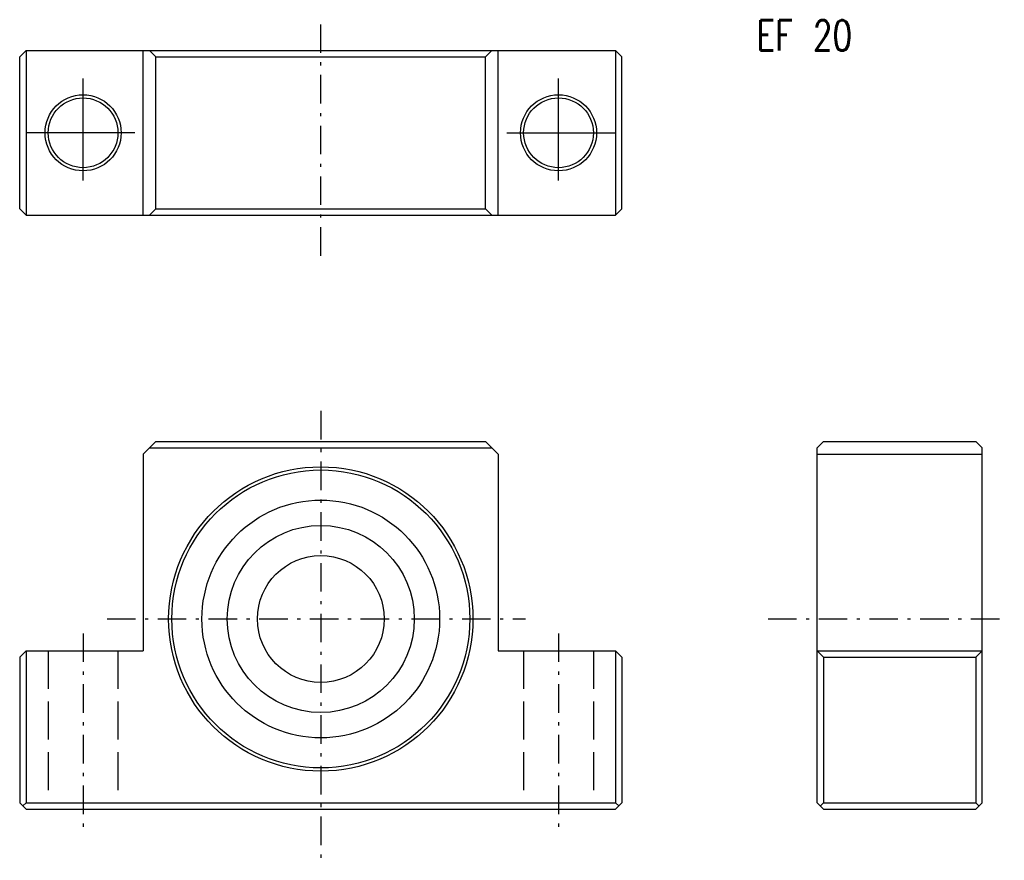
# Model space of a CAD drawing. Extents: x -48 to 108, y -38 to 95.
import ezdxf

# ---------------------------------------------------------------- set-up
doc = ezdxf.new("R2010")
doc.units = 0
doc.header["$MEASUREMENT"] = 0
for name, pattern in [('CENTER', [8, 4.5, -1.5, 0.5, -1.5]), ('L_DASH', [8, 6, -2]), ('SOLID', [0])]:
    doc.linetypes.add(name, pattern=pattern)
doc.layers.get('0').update_dxf_attribs({"linetype": 'SOLID'})
doc.styles.get("Standard").update_dxf_attribs({"font": 'txt.shx'})

msp = doc.modelspace()

# ---------------------------------------------------------------- linework, layer by layer
at = {"color": 7, "linetype": 'CENTER'}
for p, q in [((0, 57.301964), (0, 93.767044)), ((0, 32.823616), (0, -38.066025)), ((-33.71664, 0), (32.30838, 0)), ((70.550949, 0), (107.82317, 0)), ((-37.499996, -2.286484), (-37.499996, -33.438873)), ((37.5, -2.286484), (37.5, -33.438873))]:
    msp.add_line(p, q, dxfattribs=at)
at = {"color": 7, "linetype": 'SOLID'}
for p, q in [((-47.500237, 88.681747), (-46.500111, 89.681747)), ((-47.500088, 64.681648), (-47.500088, 88.68161)), ((-46.500088, 89.68161), (-46.500088, 63.681648)), ((-46.499966, 89.68161), (46.500015, 89.68161)), ((-27.999996, 63.681648), (-27.999996, 89.68161)), ((-26.000008, 88.681656), (-26.999834, 89.681526)), ((-26, 64.681534), (-26, 88.681656)), ((-26, 88.681656), (26, 88.681656)), ((26, 64.681534), (26, 88.681656)), ((26.000013, 88.681671), (26.999874, 89.681534)), ((28, 63.681648), (28, 89.68161)), ((46.499912, 89.681679), (47.499973, 88.68161)), ((46.500015, 89.68161), (46.500015, 63.681648)), ((47.500015, 64.68148), (47.500015, 88.68161)), ((-37.499996, 69.150551), (-37.499996, 85.271988)), ((37.5, 69.150551), (37.5, 85.271988)), ((-29.344326, 76.681656), (-46.499996, 76.681656)), ((29.34433, 76.681656), (46.500015, 76.681656)), ((-47.499947, 64.681511), (-46.500053, 63.681618)), ((-26.000004, 64.681526), (-26.999834, 63.681648)), ((-26, 64.681534), (26, 64.681534)), ((26.000011, 64.681511), (26.999878, 63.681644)), ((46.499756, 63.6819), (47.499752, 64.681732)), ((-46.500088, 63.681648), (46.500015, 63.681648)), ((-25.99999, 28.000006), (-27.99999, 25.999914)), ((-26, 28.000008), (26, 28.000008)), ((26.000025, 27.99999), (28.000029, 25.999987)), ((78.320023, 26.999958), (79.319878, 27.999954)), ((79.319748, 28.000008), (103.31999, 28.000008)), ((103.31985, 28.000153), (104.31991, 27.000084)), ((-26.999989, 26.999954), (27.000061, 26.999954)), ((78.319992, -29), (78.319992, 27.000008)), ((104.31999, -29), (104.31999, 27.000008)), ((-27.999996, 25.999916), (-27.999996, -5)), ((28, 26.000008), (28, -5)), ((78.319992, 26.000015), (104.31999, 26.000015)), ((-47.500088, -6), (-47.500088, -29)), ((-47.50005, -6.00003), (-46.50016, -5.000025)), ((-46.50021, -5), (-27.999996, -5)), ((-46.500088, -5), (-46.500088, -28.999985)), ((28, -5), (46.500015, -5)), ((46.500015, -5), (46.500015, -28.999985)), ((46.500023, -5.000002), (47.500011, -5.999992)), ((47.500015, -6), (47.500015, -28.999985)), ((78.319992, -5), (104.31999, -5)), ((78.320076, -5.000006), (79.320068, -5.999997)), ((79.320068, -6), (103.31996, -6)), ((79.320068, -6), (79.320068, -28.999989)), ((103.31996, -6), (103.31996, -28.999989)), ((104.31996, -5.000008), (103.31997, -5.999998)), ((-46.500111, -29.999979), (-47.5, -29.000082)), ((-47.000217, -29.499874), (-46.500118, -28.999838)), ((-46.500088, -28.999985), (46.500015, -28.999985)), ((46.499912, -28.999903), (47.000004, -29.499998)), ((46.500011, -30.000006), (47.500015, -28.999989)), ((79.319977, -29.999973), (78.320084, -29.000076)), ((78.820038, -29.500034), (79.320076, -28.99999)), ((79.320068, -28.999989), (103.31996, -28.999989)), ((104.31992, -28.999931), (103.31992, -29.999928)), ((103.82, -29.500034), (103.31996, -28.999989)), ((-46.500088, -30), (46.500015, -30)), ((79.319992, -30), (103.31999, -30))]:
    msp.add_line(p, q, dxfattribs=at)
at = {"color": 7, "linetype": 'L_DASH'}
for p, q in [((-42.999996, -5), (-42.999996, -28.999985)), ((-31.999996, -5), (-31.999996, -28.999985)), ((32, -5), (32, -28.999985)), ((43, -5), (43, -28.999985))]:
    msp.add_line(p, q, dxfattribs=at)
at = {"color": 7, "linetype": 'SOLID'}
for centre, radius in [((-37.499996, 76.681656), 6), ((37.5, 76.681656), 6), ((-37.499996, 76.681656), 5.5), ((37.5, 76.681656), 5.5), ((0, 0.000004), 24.000004), ((0, 0), 23.5), ((0, 0), 18.75), ((0, 0), 14.75), ((0, 0), 10)]:
    msp.add_circle(centre, radius, dxfattribs=at)

# ---------------------------------------------------------------- texts
at = {"color": 7, "linetype": 'SOLID', "width": 0.749365}
msp.add_text('EF 20', height=4.7916, dxfattribs=at).set_placement((68.744835, 89.646927))

doc.saveas('drawing.dxf')
